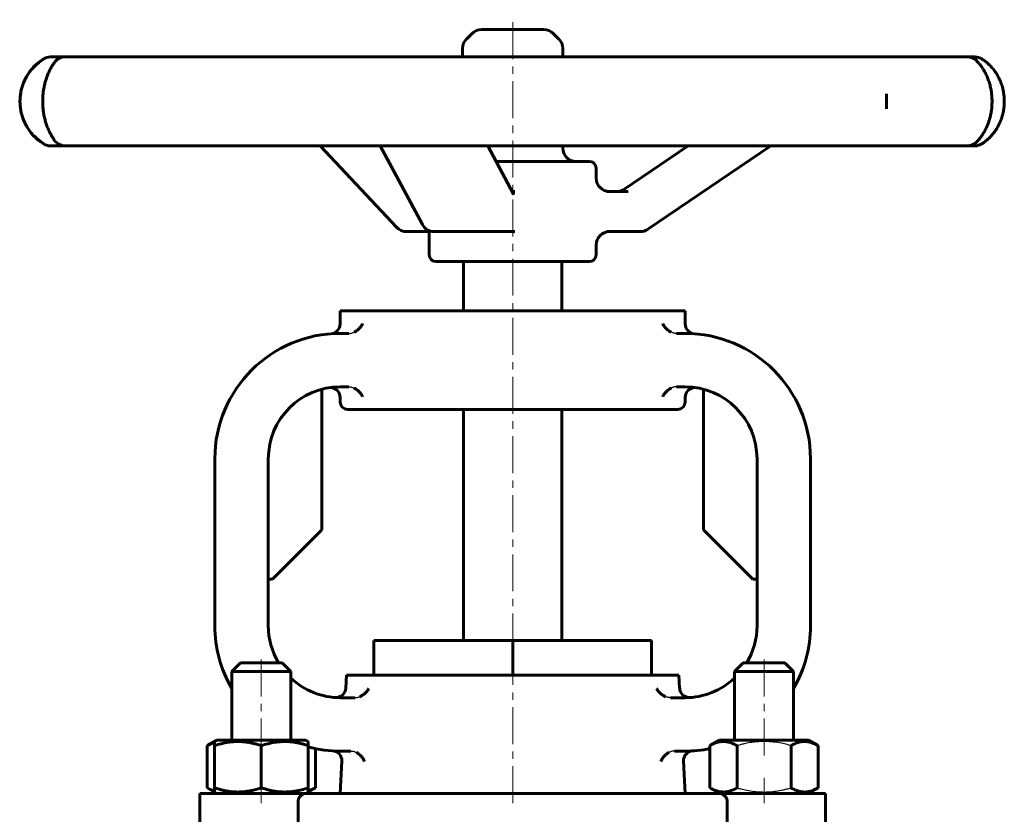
# Model space of a CAD drawing. Header units: millimetres. Extents: x -147 to 147, y -173 to 175.
# Tile 2 of 2: x -100 to 100, y 14 to 175. Entities that reach past the tile are written whole.
import ezdxf

# ---------------------------------------------------------------- set-up
doc = ezdxf.new("R2010")
doc.units = ezdxf.units.MM
for name, pattern in [('K5LT-1', [0]), ('K5LT_AXLED', [12, 7.5, -1.5, 1.5, -1.5]), ('K5LT_BASIC', [0])]:
    doc.linetypes.add(name, pattern=pattern)
doc.layers.add('Системный слой (1)', color=7, linetype='Continuous', true_color=0x6c6c6c)

# ---------------------------------------------------------------- blocks, each defined once
blk = doc.blocks.new('U0')
at = {"layer": 'Системный слой (1)', "color": 150, "linetype": 'K5LT_BASIC', "lineweight": 60, "true_color": 0x0080ff}
for p, q in [((-6.25, 173.25), (-6.33, 173.25)), ((6.33, 173.25), (-6.25, 173.25))]:
    blk.add_line(p, q, dxfattribs=at)
blk = doc.blocks.new('U1')
at = {"layer": 'Системный слой (1)', "color": 150, "linetype": 'K5LT_BASIC', "lineweight": 60, "true_color": 0x0080ff}
for p, q in [((-17.23, 132.24), (-17.14, 132.24)), ((-17.14, 132.24), (-17.04, 132.22)), ((-17.04, 132.22), (-16.94, 132.2))]:
    blk.add_line(p, q, dxfattribs=at)
blk = doc.blocks.new('U2')
at = {"layer": 'Системный слой (1)', "color": 150, "linetype": 'K5LT_BASIC', "lineweight": 60, "true_color": 0x0080ff}
for p, q in [((16.94, 143.08), (16.94, 145.13)), ((16.94, 127.52), (16.94, 129.53))]:
    blk.add_line(p, q, dxfattribs=at)
blk = doc.blocks.new('U3')
at = {"layer": 'Системный слой (1)', "color": 150, "linetype": 'K5LT_BASIC', "lineweight": 60, "true_color": 0x0080ff}
for p, q in [((10.16, 167.7), (10.16, 169.42)), ((10.16, 149.2), (10.16, 149.65))]:
    blk.add_line(p, q, dxfattribs=at)
blk = doc.blocks.new('U4')
at = {"layer": 'Системный слой (1)', "color": 150, "linetype": 'K5LT_BASIC', "lineweight": 60, "true_color": 0x0080ff}
for p, q in [((-61.97, 19.37), (-61.48, 19.11)), ((-61.48, 19.11), (-60.99, 18.89)), ((-60.99, 18.89), (-60.5, 18.72))]:
    blk.add_line(p, q, dxfattribs=at)
blk = doc.blocks.new('U5')
at = {"layer": 'Системный слой (1)', "color": 150, "linetype": 'K5LT_BASIC', "lineweight": 60, "true_color": 0x0080ff}
for p, q in [((-41.5, 18.72), (-41.01, 18.89)), ((-41.01, 18.89), (-40.52, 19.11)), ((-40.52, 19.11), (-40.03, 19.37))]:
    blk.add_line(p, q, dxfattribs=at)
blk = doc.blocks.new('U6')
at = {"layer": 'Системный слой (1)', "color": 150, "linetype": 'K5LT_BASIC', "lineweight": 60, "true_color": 0x0080ff}
for p, q in [((-61.48, 28.19), (-61.97, 27.93)), ((-60.99, 28.41), (-61.48, 28.19)), ((-60.5, 28.58), (-60.99, 28.41))]:
    blk.add_line(p, q, dxfattribs=at)
blk = doc.blocks.new('U7')
at = {"layer": 'Системный слой (1)', "color": 150, "linetype": 'K5LT_BASIC', "lineweight": 60, "true_color": 0x0080ff}
for p, q in [((-55.25, 44.75), (-51, 44.75)), ((-51, 44.75), (-46.75, 44.75))]:
    blk.add_line(p, q, dxfattribs=at)
blk = doc.blocks.new('U8')
at = {"layer": 'Системный слой (1)', "color": 150, "linetype": 'K5LT_BASIC', "lineweight": 60, "true_color": 0x0080ff}
for p, q in [((-57, 43), (-51, 43)), ((-51, 43), (-45, 43))]:
    blk.add_line(p, q, dxfattribs=at)
blk = doc.blocks.new('U9')
at = {"layer": 'Системный слой (1)', "color": 150, "linetype": 'K5LT_BASIC', "lineweight": 60, "true_color": 0x0080ff}
for start, end in [(180, 210.0517), (255.1827, 270)]:
    blk.add_arc((-35, 52.25), 25.42, start, end, dxfattribs=at)
blk = doc.blocks.new('U10')
at = {"layer": 'Системный слой (1)', "color": 150, "linetype": 'K5LT_BASIC', "lineweight": 60, "true_color": 0x0080ff}
for p, q in [((35, 113.51), (35, 116.16)), ((35, 97.66), (35, 98.59))]:
    blk.add_line(p, q, dxfattribs=at)
blk = doc.blocks.new('U11')
at = {"layer": 'Системный слой (1)', "color": 150, "linetype": 'K5LT_BASIC', "lineweight": 60, "true_color": 0x0080ff}
for start, end in [(329.9483, 0), (270, 281.4151)]:
    blk.add_arc((35, 52.25), 25.42, start, end, dxfattribs=at)
blk = doc.blocks.new('U12')
at = {"layer": 'Системный слой (1)', "color": 150, "linetype": 'K5LT_BASIC', "lineweight": 60, "true_color": 0x0080ff}
for p, q in [((-35, 113.51), (-35, 116.16)), ((-35, 97.66), (-35, 98.59))]:
    blk.add_line(p, q, dxfattribs=at)
blk = doc.blocks.new('U13')
at = {"layer": 'Системный слой (1)', "color": 150, "linetype": 'K5LT_BASIC', "lineweight": 60, "true_color": 0x0080ff}
for start, end in [(329.0503, 0), (270, 313.2918)]:
    blk.add_arc((35, 52.25), 14.58, start, end, dxfattribs=at)
blk = doc.blocks.new('U14')
at = {"layer": 'Системный слой (1)', "color": 150, "linetype": 'K5LT_BASIC', "lineweight": 60, "true_color": 0x0080ff}
for p, q in [((-33.88, 39.59), (-33.74, 42.25)), ((-35, 18.25), (-34.66, 24.78))]:
    blk.add_line(p, q, dxfattribs=at)
blk = doc.blocks.new('U15')
at = {"layer": 'Системный слой (1)', "color": 150, "linetype": 'K5LT_BASIC', "lineweight": 60, "true_color": 0x0080ff}
for start, end in [(180, 210.9497), (226.7082, 270)]:
    blk.add_arc((-35, 52.25), 14.58, start, end, dxfattribs=at)
blk = doc.blocks.new('U16')
at = {"layer": 'Системный слой (1)', "color": 150, "linetype": 'K5LT_BASIC', "lineweight": 60, "true_color": 0x0080ff}
for p, q in [((33.88, 39.59), (33.74, 42.25)), ((35, 18.25), (34.66, 24.78))]:
    blk.add_line(p, q, dxfattribs=at)
blk = doc.blocks.new('U17')
at = {"layer": 'Системный слой (1)', "color": 150, "linetype": 'K5LT_BASIC', "lineweight": 60, "true_color": 0x0080ff}
for p, q in [((-51, 29.05), (-60.025, 29.05)), ((-41.975, 29.05), (-51, 29.05))]:
    blk.add_line(p, q, dxfattribs=at)

msp = doc.modelspace()

# ---------------------------------------------------------------- linework, layer by layer
at = {"layer": 'Системный слой (1)', "color": 30, "linetype": 'K5LT_AXLED', "lineweight": 18, "true_color": 0xff8000}
for p, q in [((0, 47.25), (0, 175.25)), ((-51, 25.93), (-51, 46.75)), ((51, 25.93), (51, 46.75)), ((0, 16.25), (0, 44.25)), ((-51, 16.25), (-51, 21.37)), ((51, 16.25), (51, 21.37))]:
    msp.add_line(p, q, dxfattribs=at)
at = {"layer": 'Системный слой (1)', "color": 150, "linetype": 'K5LT_BASIC', "lineweight": 60, "true_color": 0x0080ff}
for p, q in [((-8.25, 172.46), (-9.37, 171.33)), ((8.25, 172.46), (9.37, 171.33)), ((-10.16, 167.7), (-10.16, 169.42)), ((-93.59, 167.7), (-93.77, 167.7)), ((-90.77, 167.7), (-93.59, 167.7)), ((-80.24, 167.7), (-90.77, 167.7)), ((-69.43, 167.7), (-80.24, 167.7)), ((-48.5, 167.7), (-69.43, 167.7)), ((-32.2, 167.7), (-48.5, 167.7)), ((-5.65, 167.7), (-32.2, 167.7)), ((12.42, 167.7), (-5.65, 167.7)), ((38.49, 167.7), (12.42, 167.7)), ((54.19, 167.7), (38.49, 167.7)), ((73.82, 167.7), (54.19, 167.7)), ((83.54, 167.7), (73.82, 167.7)), ((92.23, 167.7), (83.54, 167.7)), ((93.76, 167.7), (92.23, 167.7)), ((-93.77, 149.65), (-93.59, 149.65)), ((-93.59, 149.65), (-90.77, 149.65)), ((-90.77, 149.65), (-80.24, 149.65)), ((-80.24, 149.65), (-69.43, 149.65)), ((-69.43, 149.65), (-48.5, 149.65)), ((-48.5, 149.65), (-32.2, 149.65)), ((-23.53, 133.09), (-39.08, 149.65)), ((-32.2, 149.65), (-5.65, 149.65)), ((-18.32, 133.67), (-26.87, 149.65)), ((-5.65, 149.65), (12.42, 149.65)), ((0.18, 139.85), (-5.06, 149.65)), ((12.42, 149.65), (38.49, 149.65)), ((22.58, 140.82), (35.6, 149.65)), ((27.42, 132.71), (52.4, 149.65)), ((38.49, 149.65), (54.19, 149.65)), ((54.19, 149.65), (73.82, 149.65)), ((73.82, 149.65), (83.54, 149.65)), ((83.54, 149.65), (92.23, 149.65)), ((92.23, 149.65), (93.76, 149.65)), ((15.58, 146.49), (-3.37, 146.49)), ((0.44, 140.37), (-0.1, 140.37)), ((23.46, 140.37), (19.12, 140.37)), ((-21.55, 132.24), (-17.23, 132.24)), ((-16.94, 127.52), (-16.94, 132.43)), ((-15.93, 132.24), (-2.02, 132.24)), ((-2.02, 132.24), (0.44, 132.24)), ((19.12, 132.24), (25.9, 132.24)), ((-15.58, 126.16), (15.58, 126.16)), ((-10, 116.16), (-10, 126.16)), ((10, 116.16), (10, 126.16)), ((-35, 116.16), (35, 116.16)), ((-33.24, 111.58), (-35, 111.58)), ((35, 111.58), (33.24, 111.58)), ((-38.75, 100.26), (-38.75, 71.75)), ((-33.24, 100.75), (-35, 100.75)), ((35, 100.75), (33.24, 100.75)), ((38.75, 100.26), (38.75, 71.75)), ((-33.5, 96.16), (33.5, 96.16)), ((-10, 49.25), (-10, 96.16)), ((10, 49.25), (10, 96.16)), ((-60.42, 86.16), (-60.42, 52.25)), ((-49.58, 86.16), (-49.58, 52.25)), ((49.58, 52.25), (49.58, 86.16)), ((60.42, 52.25), (60.42, 86.16)), ((-48.75, 61.75), (-38.75, 71.75)), ((38.75, 71.75), (48.75, 61.75)), ((-48.75, 61.75), (-49.58, 61.75)), ((49.58, 61.75), (48.75, 61.75)), ((-28.15, 49.25), (0, 49.25)), ((-28.15, 42.25), (-28.15, 49.25)), ((0, 49.25), (28.15, 49.25)), ((0, 42.25), (0, 49.25)), ((28.15, 42.25), (28.15, 49.25)), ((-57, 43), (-55.25, 44.75)), ((-45, 43), (-46.75, 44.75)), ((45, 43), (46.75, 44.75)), ((46.75, 44.75), (55.25, 44.75)), ((57, 43), (55.25, 44.75)), ((-57, 29.05), (-57, 43)), ((-45, 29.05), (-45, 43)), ((-33.74, 42.25), (33.74, 42.25)), ((45, 29.05), (45, 43)), ((45, 43), (57, 43)), ((57, 29.05), (57, 43)), ((-35, 37.67), (-31.99, 37.67)), ((31.99, 37.67), (35, 37.67)), ((-61.97, 27.93), (-60.02, 29.05)), ((-60.5, 28.78), (-60.02, 29.05)), ((-60.5, 27.93), (-60.5, 28.78)), ((-41.5, 28.78), (-41.98, 29.05)), ((-41.5, 28.78), (-41.5, 27.93)), ((40.03, 27.93), (41.97, 29.05)), ((60.02, 29.05), (41.97, 29.05)), ((61.97, 27.93), (60.02, 29.05)), ((60.5, 28.78), (60.02, 29.05)), ((-61.97, 19.37), (-61.97, 27.93)), ((-60.5, 19.37), (-60.5, 27.93)), ((-51, 19.37), (-51, 27.93)), ((-41.5, 19.37), (-41.5, 27.93)), ((-40.03, 19.37), (-40.03, 27.34)), ((-35, 26.83), (-32.86, 26.83)), ((32.86, 26.83), (35, 26.83)), ((40.03, 19.37), (40.03, 27.93)), ((45.52, 19.37), (45.52, 27.93)), ((56.48, 19.37), (56.48, 27.93)), ((61.97, 19.37), (61.97, 27.93)), ((-63.5, 8.25), (-63.5, 18.25)), ((-63.5, 18.25), (-41.83, 18.25)), ((-60.02, 18.25), (-61.97, 19.37)), ((-60.5, 18.52), (-60.5, 19.37)), ((-60.02, 18.25), (-60.5, 18.52)), ((-41.98, 18.25), (-40.03, 19.37)), ((-41.98, 18.25), (-41.5, 18.52)), ((-41.83, 18.25), (41.83, 18.25)), ((-41.5, 19.37), (-41.5, 18.52)), ((41.97, 18.25), (40.03, 19.37)), ((41.97, 18.25), (41.5, 18.52)), ((41.83, 18.25), (63.5, 18.25)), ((60.02, 18.25), (61.97, 19.37)), ((60.02, 18.25), (60.5, 18.52)), ((63.5, 8.25), (63.5, 18.25)), ((-43.5, 8.25), (-43.5, 16.75)), ((43.5, 8.25), (43.5, 16.75))]:
    msp.add_line(p, q, dxfattribs=at)
for centre, radius, start, end in [((-6.33, 170.54), 2.71, 90, 135), ((6.33, 170.54), 2.71, 45, 90), ((-7.45, 169.42), 2.71, 135, 180), ((7.45, 169.42), 2.71, 0, 45), ((-89.81, 158.68), 10.16, 122.0906, 237.9094), ((-93.77, 164.99), 2.71, 90, 122.0906), ((-90.77, 164.99), 2.71, 90, 146.37), ((92.23, 164.99), 2.71, 47.0907, 90), ((93.76, 164.99), 2.71, 57.4319, 90), ((-93.77, 152.36), 2.71, 237.9094, 270), ((-90.77, 152.36), 2.71, 212.3023, 270), ((92.23, 152.36), 2.71, 270, 312.9093), ((93.76, 152.36), 2.71, 270, 302.5681), ((12.87, 149.2), 2.71, 180, 270), ((15.58, 145.13), 1.35, 0, 90), ((19.65, 143.08), 2.71, 180, 270), ((-21.55, 134.95), 2.71, 223.2068, 270), ((-15.93, 134.95), 2.71, 208.1328, 270), ((19.65, 129.53), 2.71, 90, 180), ((25.9, 134.95), 2.71, 270, 304.1376), ((-15.58, 127.52), 1.35, 180, 270), ((15.58, 127.52), 1.35, 270, 0), ((-37, 113.51), 2, 274.1833, 0), ((37, 113.51), 2, 180, 265.8167), ((-35, 86.16), 25.42, 90, 180), ((35, 86.16), 25.42, 0, 90), ((-35, 86.16), 14.58, 90, 180), ((-37, 98.59), 2, 0, 99.1448), ((35, 86.16), 14.58, 0, 90), ((37, 98.59), 2, 80.8546, 180), ((-33.5, 97.66), 1.5, 180, 270), ((33.5, 97.66), 1.5, 270, 0), ((-35.88, 39.7), 2, 265.9956, 357), ((35.88, 39.7), 2, 183, 274.0044), ((-36.66, 24.88), 2, 357, 86.539), ((36.66, 24.88), 2, 93.461, 183)]:
    msp.add_arc(centre, radius, start, end, dxfattribs=at)
for centre, major_axis, ratio, start_param, end_param in [((-90.77, 164.99), (-2.23, 1.54), 0.950038, 0.001483, 0.03012), ((93.76, 164.99), (0, 2.71), 0.999928, 5.723099, 6.283185), ((92.23, 164.99), (1.96, 1.87), 0.934712, 0.000143, 0.053465), ((93.76, 164.99), (1.47, 2.28), 0.880042, 0.000358, 0.013402), ((-90.77, 152.36), (-2.23, -1.54), 0.950038, 6.252927, 6.281697), ((93.76, 152.36), (0, -2.71), 0.999928, 0, 0.560086), ((93.76, 152.36), (1.47, -2.28), 0.880042, 6.269783, 6.282825), ((-21.55, 134.95), (-1.98, -1.86), 0.645609, 0, 0.000037), ((-15.93, 134.95), (2.39, 1.28), 0.775566, 3.141542, 3.141593), ((25.9, 134.95), (1.52, -2.24), 0.129957, 6.283122, 6.283185)]:
    msp.add_ellipse(centre, major_axis=major_axis, ratio=ratio, start_param=start_param, end_param=end_param, dxfattribs=at)
msp.add_open_spline([(-95.03, 167.29), (-95.59, 166.96), (-96.81, 166.12), (-98.68, 163.95), (-100.02, 160.64), (-100.02, 156.71), (-98.68, 153.41), (-96.81, 151.23), (-95.59, 150.39), (-95.03, 150.07)], degree=3, dxfattribs=at)
for points, knots in [([(-93, 150.83), (-93, 150.84), (-93.01, 150.84), (-93.1, 150.97), (-93.17, 151.08), (-93.35, 151.37), (-93.46, 151.53), (-93.67, 151.9), (-93.77, 152.1), (-94.01, 152.55), (-94.13, 152.82), (-94.36, 153.36), (-94.47, 153.63), (-94.66, 154.18), (-94.74, 154.45), (-94.9, 155.03), (-94.98, 155.33), (-95.11, 155.93), (-95.16, 156.24), (-95.25, 156.84), (-95.28, 157.14), (-95.33, 157.74), (-95.35, 158.04), (-95.36, 158.66), (-95.36, 158.98), (-95.33, 159.6), (-95.31, 159.91), (-95.25, 160.51), (-95.21, 160.8), (-95.12, 161.37), (-95.06, 161.65), (-94.93, 162.23), (-94.86, 162.51), (-94.69, 163.07), (-94.6, 163.34), (-94.41, 163.86), (-94.32, 164.11), (-94.1, 164.59), (-93.99, 164.83), (-93.76, 165.29), (-93.64, 165.51), (-93.4, 165.92), (-93.28, 166.1), (-93.12, 166.34), (-93.07, 166.41), (-93.03, 166.48), (-93.02, 166.49), (-93.02, 166.5), (-93.02, 166.5), (-93.01, 166.51), (-93, 166.52), (-93, 166.52), (-93, 166.52), (-93, 166.53)], [0, 0, 0, 0, 0.080935, 0.080935, 1.184241, 1.184241, 2.368482, 2.368482, 3.552723, 3.552723, 4.870158, 4.870158, 6.055185, 6.055185, 7.124826, 7.124826, 8.196712, 8.196712, 9.233126, 9.233126, 10.189796, 10.189796, 11.147146, 11.147146, 12.144681, 12.144681, 13.136355, 13.136355, 14.075186, 14.075186, 15.053367, 15.053367, 16.09614, 16.09614, 17.173172, 17.173172, 18.259986, 18.259986, 19.460199, 19.460199, 20.775733, 20.775733, 22.181804, 22.181804, 22.838322, 22.838322, 22.88134, 22.88134, 22.919101, 22.919101, 22.992003, 22.992003, 22.99968, 22.99968, 22.99968, 22.99968]), ([(94.19, 166.86), (94.37, 166.68), (94.56, 166.46), (94.92, 166.01), (95.08, 165.79), (95.41, 165.31), (95.57, 165.05), (95.87, 164.5), (96.01, 164.22), (96.27, 163.66), (96.39, 163.37), (96.6, 162.79), (96.7, 162.48), (96.87, 161.87), (96.95, 161.55), (97.07, 160.94), (97.12, 160.65), (97.19, 160.05), (97.22, 159.75), (97.25, 159.12), (97.26, 158.79), (97.25, 158.14), (97.24, 157.82), (97.18, 157.19), (97.14, 156.88), (97.05, 156.29), (96.99, 155.99), (96.85, 155.4), (96.77, 155.1), (96.58, 154.51), (96.48, 154.22), (96.26, 153.67), (96.14, 153.4), (95.89, 152.89), (95.76, 152.64), (95.48, 152.16), (95.32, 151.92), (95.01, 151.47), (94.85, 151.26), (94.52, 150.85), (94.36, 150.67), (94.2, 150.5), (94.19, 150.5), (94.19, 150.49)], [0, 0, 0, 0, 1.68396, 1.68396, 3.041789, 3.041789, 4.380829, 4.380829, 5.609075, 5.609075, 6.711172, 6.711172, 7.790416, 7.790416, 8.850933, 8.850933, 9.777761, 9.777761, 10.722818, 10.722818, 11.709962, 11.709962, 12.71, 12.71, 13.662704, 13.662704, 14.609232, 14.609232, 15.631611, 15.631611, 16.704754, 16.704754, 17.785689, 17.785689, 18.903196, 18.903196, 20.15823, 20.15823, 21.490711, 21.490711, 22.962287, 22.962287, 22.999688, 22.999688, 22.999688, 22.999688]), ([(95.22, 150.08), (95.5, 150.26), (95.79, 150.47), (96.34, 150.92), (96.6, 151.16), (97.09, 151.66), (97.33, 151.93), (97.76, 152.48), (97.97, 152.77), (98.33, 153.36), (98.5, 153.65), (98.8, 154.26), (98.94, 154.58), (99.18, 155.23), (99.29, 155.56), (99.47, 156.23), (99.54, 156.56), (99.65, 157.22), (99.69, 157.54), (99.74, 158.2), (99.75, 158.55), (99.74, 159.23), (99.71, 159.58), (99.64, 160.25), (99.59, 160.57), (99.46, 161.2), (99.38, 161.5), (99.18, 162.13), (99.07, 162.44), (98.81, 163.07), (98.67, 163.37), (98.36, 163.96), (98.19, 164.24), (97.84, 164.77), (97.66, 165.02), (97.27, 165.5), (97.06, 165.73), (96.62, 166.18), (96.38, 166.4), (95.9, 166.8), (95.66, 166.98), (95.36, 167.18), (95.29, 167.23), (95.23, 167.27), (95.23, 167.27), (95.22, 167.27)], [0, 0, 0, 0, 1.517776, 1.517776, 2.868819, 2.868819, 4.121489, 4.121489, 5.284875, 5.284875, 6.338604, 6.338604, 7.368319, 7.368319, 8.384231, 8.384231, 9.343548, 9.343548, 10.247299, 10.247299, 11.193559, 11.193559, 12.150372, 12.150372, 13.064288, 13.064288, 13.967983, 13.967983, 14.945536, 14.945536, 15.969994, 15.969994, 16.999908, 16.999908, 18.036998, 18.036998, 19.130925, 19.130925, 20.37895, 20.37895, 21.641257, 21.641257, 21.992921, 21.992921, 21.999717, 21.999717, 21.999717, 21.999717]), ([(75.84, 157.14), (75.84, 157.2), (75.84, 158.13), (75.84, 159.21), (75.84, 160.15), (75.84, 160.2)], [5.479946, 5.479946, 5.479946, 5.479946, 5.4932428, 5.6968553, 5.7095441, 5.7095441, 5.7095441, 5.7095441]), ([(75.84, 160.05), (75.84, 159.87), (75.84, 159.69), (75.84, 159.32), (75.84, 159.14), (75.84, 158.94), (75.84, 158.93), (75.84, 158.88), (75.84, 158.83), (75.84, 158.76), (75.84, 158.73), (75.84, 158.69), (75.84, 158.67), (75.84, 158.65), (75.84, 158.64), (75.84, 158.62), (75.84, 158.62), (75.84, 158.61), (75.84, 158.6), (75.84, 158.59), (75.84, 158.58), (75.84, 158.57), (75.84, 158.56), (75.84, 158.54), (75.84, 158.52), (75.84, 158.47), (75.84, 158.43), (75.84, 158.33), (75.84, 158.27), (75.84, 158.07), (75.84, 157.95), (75.84, 157.81), (75.84, 157.81), (75.84, 157.64), (75.84, 157.46), (75.84, 157.28)], [0, 0, 0, 0, 4.2, 4.2, 8.4, 8.4, 8.627249, 8.627249, 9.621766, 9.621766, 10.221773, 10.221773, 10.583766, 10.583766, 10.802162, 10.802162, 10.933923, 10.933923, 11.065685, 11.065685, 11.172349, 11.172349, 11.373128, 11.373128, 11.755863, 11.755863, 12.521334, 12.521334, 13.976982, 13.976982, 16.930738, 16.930738, 16.938475, 16.938475, 21, 21, 21, 21]), ([(0.2, 139.81), (0.2, 139.82), (0.2, 139.82), (0.2, 139.82), (0.2, 139.82), (0.19, 139.83), (0.19, 139.83), (0.19, 139.84), (0.19, 139.84), (0.18, 139.85), (0.18, 139.85), (0.18, 139.85)], [0, 0, 0, 0, 0.4, 0.4, 0.8, 0.8, 1.2, 1.2, 1.6, 1.6, 2, 2, 2, 2]), ([(22.58, 140.82), (22.58, 140.82), (22.58, 140.82), (22.58, 140.81), (22.57, 140.81), (22.57, 140.81), (22.56, 140.8), (22.55, 140.79), (22.54, 140.79), (22.51, 140.77), (22.49, 140.76), (22.43, 140.72), (22.4, 140.7), (22.29, 140.65), (22.22, 140.61), (22.06, 140.54), (21.96, 140.51), (21.76, 140.45), (21.66, 140.42), (21.46, 140.39), (21.36, 140.38), (21.21, 140.37), (21.17, 140.37), (21.13, 140.37), (21.13, 140.37), (21.13, 140.37)], [0, 0, 0, 0, 0.05841, 0.05841, 0.155761, 0.155761, 0.330992, 0.330992, 0.661983, 0.661983, 1.304496, 1.304496, 2.511631, 2.511631, 4.770119, 4.770119, 7.756546, 7.756546, 10.734627, 10.734627, 13.707176, 13.707176, 14.999868, 14.999868, 15, 15, 15, 15]), ([(-32.19, 111.82), (-32.09, 111.86), (-31.92, 111.96), (-31.63, 112.15), (-31.36, 112.37), (-31.11, 112.62), (-30.89, 112.87), (-30.65, 113.19), (-30.51, 113.44), (-30.45, 113.58)], [0, 0, 0, 0, 1.156819, 2.112322, 3.873946, 4.940589, 6.290813, 7.842913, 10, 10, 10, 10]), ([(32.19, 111.82), (32.09, 111.86), (31.92, 111.96), (31.63, 112.15), (31.36, 112.37), (31.11, 112.62), (30.89, 112.87), (30.65, 113.19), (30.51, 113.44), (30.45, 113.58)], [0, 0, 0, 0, 1.156819, 2.112322, 3.873946, 4.940589, 6.290813, 7.842913, 10, 10, 10, 10]), ([(-32.19, 100.51), (-32.09, 100.46), (-31.92, 100.37), (-31.63, 100.18), (-31.36, 99.96), (-31.11, 99.71), (-30.89, 99.46), (-30.65, 99.13), (-30.51, 98.89), (-30.45, 98.75)], [0, 0, 0, 0, 1.156819, 2.112322, 3.873946, 4.940589, 6.290813, 7.842913, 10, 10, 10, 10]), ([(32.19, 100.51), (32.09, 100.46), (31.92, 100.37), (31.63, 100.18), (31.36, 99.96), (31.11, 99.71), (30.89, 99.46), (30.65, 99.13), (30.51, 98.89), (30.45, 98.75)], [0, 0, 0, 0, 1.156819, 2.112322, 3.873946, 4.940589, 6.290813, 7.842913, 10, 10, 10, 10]), ([(-31, 37.87), (-30.9, 37.91), (-30.71, 38.01), (-30.42, 38.19), (-30.14, 38.4), (-29.9, 38.61), (-29.68, 38.84), (-29.42, 39.15), (-29.26, 39.41), (-29.17, 39.56)], [0, 0, 0, 0, 1.174697, 2.356541, 3.793596, 5.037722, 6.066198, 7.633299, 10, 10, 10, 10]), ([(31, 37.87), (30.9, 37.91), (30.71, 38.01), (30.42, 38.19), (30.14, 38.4), (29.9, 38.61), (29.68, 38.84), (29.42, 39.15), (29.26, 39.41), (29.17, 39.56)], [0, 0, 0, 0, 1.174697, 2.356541, 3.793596, 5.037722, 6.066198, 7.633299, 10, 10, 10, 10]), ([(-51, 27.93), (-51.32, 28.04), (-51.86, 28.2), (-52.67, 28.41), (-53.38, 28.56), (-53.98, 28.65), (-54.52, 28.72), (-55.06, 28.76), (-55.73, 28.78), (-56.28, 28.77), (-56.84, 28.73), (-57.43, 28.67), (-58.26, 28.54), (-59.28, 28.31), (-60.05, 28.08), (-60.5, 27.93)], [0, 0, 0, 0, 1.679816, 2.780687, 4.100621, 5.29978, 5.785161, 6.773962, 7.999819, 9.102067, 9.530451, 10.806592, 12.055167, 13.667644, 16, 16, 16, 16]), ([(-41.5, 27.93), (-41.82, 28.04), (-42.36, 28.2), (-43.17, 28.41), (-43.88, 28.56), (-44.48, 28.65), (-45.02, 28.72), (-45.56, 28.76), (-46.23, 28.78), (-46.78, 28.77), (-47.34, 28.73), (-47.93, 28.67), (-48.76, 28.54), (-49.78, 28.31), (-50.55, 28.08), (-51, 27.93)], [0, 0, 0, 0, 1.679816, 2.780687, 4.100621, 5.29978, 5.785161, 6.773962, 7.999819, 9.102067, 9.530451, 10.806592, 12.055167, 13.667644, 16, 16, 16, 16]), ([(45.52, 27.93), (45.27, 28.07), (44.88, 28.27), (44.34, 28.49), (43.93, 28.62), (43.56, 28.71), (43.17, 28.76), (42.79, 28.78), (42.42, 28.77), (42.04, 28.72), (41.66, 28.63), (41.1, 28.46), (40.55, 28.22), (40.16, 28), (40.03, 27.93)], [0, 0, 0, 0, 2.031939, 3.311633, 4.396645, 5.423589, 6.350589, 7.49983, 8.533187, 9.335775, 10.524184, 11.684847, 13.915004, 15, 15, 15, 15]), ([(61.97, 27.93), (61.73, 28.07), (61.33, 28.27), (60.8, 28.49), (60.38, 28.62), (60.01, 28.71), (59.63, 28.76), (59.24, 28.78), (58.87, 28.77), (58.5, 28.72), (58.11, 28.63), (57.55, 28.46), (57.01, 28.22), (56.61, 28), (56.48, 27.93)], [0, 0, 0, 0, 2.031939, 3.311633, 4.396645, 5.423589, 6.350589, 7.49983, 8.533187, 9.335775, 10.524184, 11.684847, 13.915004, 15, 15, 15, 15]), ([(-31.69, 26.54), (-31.6, 26.49), (-31.42, 26.38), (-31.16, 26.18), (-30.91, 25.96), (-30.7, 25.74), (-30.51, 25.5), (-30.27, 25.17), (-30.13, 24.89), (-30.06, 24.73)], [0, 0, 0, 0, 1.150728, 2.298041, 3.678434, 4.875032, 5.884605, 7.479707, 10, 10, 10, 10]), ([(31.69, 26.54), (31.6, 26.49), (31.42, 26.38), (31.16, 26.18), (30.91, 25.96), (30.7, 25.74), (30.51, 25.5), (30.27, 25.17), (30.13, 24.89), (30.06, 24.73)], [0, 0, 0, 0, 1.150728, 2.298041, 3.678434, 4.875032, 5.884605, 7.479707, 10, 10, 10, 10]), ([(-60.5, 19.37), (-60.18, 19.26), (-59.64, 19.1), (-58.83, 18.89), (-58.12, 18.74), (-57.52, 18.65), (-56.98, 18.58), (-56.44, 18.54), (-55.77, 18.52), (-55.22, 18.53), (-54.66, 18.57), (-54.07, 18.63), (-53.24, 18.76), (-52.22, 18.99), (-51.45, 19.22), (-51, 19.37)], [0, 0, 0, 0, 1.679816, 2.780687, 4.100621, 5.29978, 5.785161, 6.773962, 7.999819, 9.102067, 9.530451, 10.806592, 12.055167, 13.667644, 16, 16, 16, 16]), ([(-51, 19.37), (-50.68, 19.26), (-50.14, 19.1), (-49.33, 18.89), (-48.62, 18.74), (-48.02, 18.65), (-47.48, 18.58), (-46.94, 18.54), (-46.27, 18.52), (-45.72, 18.53), (-45.16, 18.57), (-44.57, 18.63), (-43.74, 18.76), (-42.72, 18.99), (-41.95, 19.22), (-41.5, 19.37)], [0, 0, 0, 0, 1.679816, 2.780687, 4.100621, 5.29978, 5.785161, 6.773962, 7.999819, 9.102067, 9.530451, 10.806592, 12.055167, 13.667644, 16, 16, 16, 16]), ([(-41.83, 18.25), (-41.92, 18.25), (-42.05, 18.24), (-42.22, 18.2), (-42.36, 18.15), (-42.5, 18.1), (-42.62, 18.04), (-42.73, 17.97), (-42.83, 17.9), (-42.94, 17.82), (-43.03, 17.74), (-43.13, 17.64), (-43.19, 17.57), (-43.25, 17.48), (-43.31, 17.39), (-43.37, 17.29), (-43.42, 17.18), (-43.45, 17.09), (-43.47, 17.02), (-43.48, 16.95), (-43.5, 16.86), (-43.5, 16.79), (-43.5, 16.75)], [0, 0, 0, 0, 2.944496, 4.267782, 5.917773, 7.558656, 8.854629, 10.084289, 11.270827, 12.413776, 13.965904, 14.668838, 15.987084, 16.590434, 17.328353, 18.827252, 19.577451, 20.283689, 20.946121, 21.443894, 21.963674, 23, 23, 23, 23]), ([(40.03, 19.37), (40.27, 19.23), (40.67, 19.03), (41.2, 18.81), (41.62, 18.68), (41.99, 18.59), (42.37, 18.54), (42.76, 18.52), (43.13, 18.53), (43.5, 18.58), (43.89, 18.67), (44.45, 18.84), (44.99, 19.08), (45.39, 19.3), (45.52, 19.37)], [0, 0, 0, 0, 2.031939, 3.311633, 4.396645, 5.423589, 6.350589, 7.49983, 8.533187, 9.335775, 10.524184, 11.684847, 13.915004, 15, 15, 15, 15]), ([(41.83, 18.25), (41.92, 18.25), (42.05, 18.24), (42.22, 18.2), (42.36, 18.15), (42.5, 18.1), (42.62, 18.04), (42.73, 17.97), (42.83, 17.9), (42.94, 17.82), (43.03, 17.74), (43.13, 17.64), (43.19, 17.57), (43.25, 17.48), (43.31, 17.39), (43.37, 17.29), (43.42, 17.18), (43.45, 17.09), (43.47, 17.02), (43.48, 16.95), (43.5, 16.86), (43.5, 16.79), (43.5, 16.75)], [0, 0, 0, 0, 2.944496, 4.267782, 5.917773, 7.558656, 8.854629, 10.084289, 11.270827, 12.413776, 13.965904, 14.668838, 15.987084, 16.590434, 17.328353, 18.827252, 19.577451, 20.283689, 20.946121, 21.443894, 21.963674, 23, 23, 23, 23]), ([(56.48, 19.37), (56.73, 19.23), (57.17, 19), (57.72, 18.79), (58.13, 18.66), (58.46, 18.59), (58.83, 18.54), (59.21, 18.52), (59.57, 18.53), (59.94, 18.58), (60.33, 18.66), (60.85, 18.82), (61.39, 19.06), (61.8, 19.27), (61.97, 19.37)], [0, 0, 0, 0, 2.031939, 3.706454, 4.528961, 5.414717, 6.335509, 7.499826, 8.500305, 9.29736, 10.482478, 11.646434, 13.529016, 15, 15, 15, 15])]:
    msp.add_open_spline(points, degree=3, knots=knots, dxfattribs=at)
at = {"layer": 'Системный слой (1)', "color": 7, "linetype": 'K5LT-1'}
for points, knots in [([(-33.24, 111.58), (-33.2, 111.58), (-33.11, 111.58), (-32.95, 111.6), (-32.74, 111.63), (-32.47, 111.7), (-32.29, 111.77), (-32.19, 111.82)], [0, 0, 0, 0, 0.528176, 1.056353, 2.110089, 3.158611, 4.579457, 4.579457, 4.579457, 4.579457]), ([(33.24, 111.58), (33.2, 111.58), (33.11, 111.58), (32.95, 111.6), (32.74, 111.63), (32.47, 111.7), (32.29, 111.77), (32.19, 111.82)], [0, 0, 0, 0, 0.528176, 1.056353, 2.110089, 3.158611, 4.579457, 4.579457, 4.579457, 4.579457]), ([(-33.24, 100.75), (-33.2, 100.75), (-33.11, 100.74), (-32.95, 100.73), (-32.74, 100.7), (-32.47, 100.63), (-32.29, 100.56), (-32.19, 100.51)], [0, 0, 0, 0, 0.528176, 1.056353, 2.110089, 3.158611, 4.579457, 4.579457, 4.579457, 4.579457]), ([(33.24, 100.75), (33.2, 100.75), (33.11, 100.74), (32.95, 100.73), (32.74, 100.7), (32.47, 100.63), (32.29, 100.56), (32.19, 100.51)], [0, 0, 0, 0, 0.528176, 1.056353, 2.110089, 3.158611, 4.579457, 4.579457, 4.579457, 4.579457]), ([(-31.99, 37.67), (-31.95, 37.67), (-31.86, 37.67), (-31.7, 37.68), (-31.49, 37.71), (-31.24, 37.78), (-31.08, 37.83), (-31, 37.87)], [0, 0, 0, 0, 0.542792, 1.085584, 2.168352, 3.245501, 4.385178, 4.385178, 4.385178, 4.385178]), ([(31.99, 37.67), (31.95, 37.67), (31.86, 37.67), (31.7, 37.68), (31.49, 37.71), (31.24, 37.78), (31.08, 37.83), (31, 37.87)], [0, 0, 0, 0, 0.542792, 1.085584, 2.168352, 3.245501, 4.385178, 4.385178, 4.385178, 4.385178]), ([(56.48, 27.93), (56.23, 28), (55.58, 28.18), (54.39, 28.45), (53.2, 28.65), (52.27, 28.73), (51.76, 28.76), (51.43, 28.77), (51.15, 28.78), (50.85, 28.78), (50.47, 28.77), (50.02, 28.75), (49.37, 28.7), (48.43, 28.59), (47.36, 28.4), (46.36, 28.16), (45.8, 28.01), (45.52, 27.93)], [0, 0, 0, 0, 3.152296, 8.024027, 14.430358, 17.4743, 18.996271, 20.518242, 21.409855, 22.301468, 24.084694, 25.867919, 27.651145, 31.792504, 37.072525, 40.536262, 44, 44, 44, 44]), ([(-32.86, 26.83), (-32.82, 26.83), (-32.73, 26.83), (-32.57, 26.82), (-32.36, 26.79), (-32.12, 26.72), (-31.89, 26.64), (-31.75, 26.57), (-31.69, 26.54)], [0, 0, 0, 0, 0.547954, 1.095908, 2.189063, 3.27673, 4.356329, 5.315681, 5.315681, 5.315681, 5.315681]), ([(32.86, 26.83), (32.82, 26.83), (32.73, 26.83), (32.57, 26.82), (32.36, 26.79), (32.12, 26.72), (31.89, 26.64), (31.75, 26.57), (31.69, 26.54)], [0, 0, 0, 0, 0.547954, 1.095908, 2.189063, 3.27673, 4.356329, 5.315681, 5.315681, 5.315681, 5.315681]), ([(45.52, 19.37), (45.77, 19.3), (46.42, 19.12), (47.61, 18.85), (48.8, 18.65), (49.73, 18.57), (50.24, 18.54), (50.57, 18.53), (50.85, 18.52), (51.15, 18.52), (51.53, 18.53), (51.98, 18.55), (52.63, 18.6), (53.57, 18.71), (54.64, 18.9), (55.64, 19.14), (56.2, 19.29), (56.48, 19.37)], [0, 0, 0, 0, 3.152296, 8.024027, 14.430358, 17.4743, 18.996271, 20.518242, 21.409855, 22.301468, 24.084694, 25.867919, 27.651145, 31.792504, 37.072525, 40.536262, 44, 44, 44, 44])]:
    msp.add_open_spline(points, degree=3, knots=knots, dxfattribs=at)

# ---------------------------------------------------------------- block references
at = {"layer": 'Системный слой (1)'}
for name in ['U0', 'U3', 'U2', 'U1', 'U12', 'U10', 'U9', 'U15', 'U11', 'U13', 'U7', 'U8', 'U14', 'U16', 'U6', 'U17', 'U4', 'U5']:
    msp.add_blockref(name, (0, 0), dxfattribs=at)

doc.saveas('drawing.dxf')
